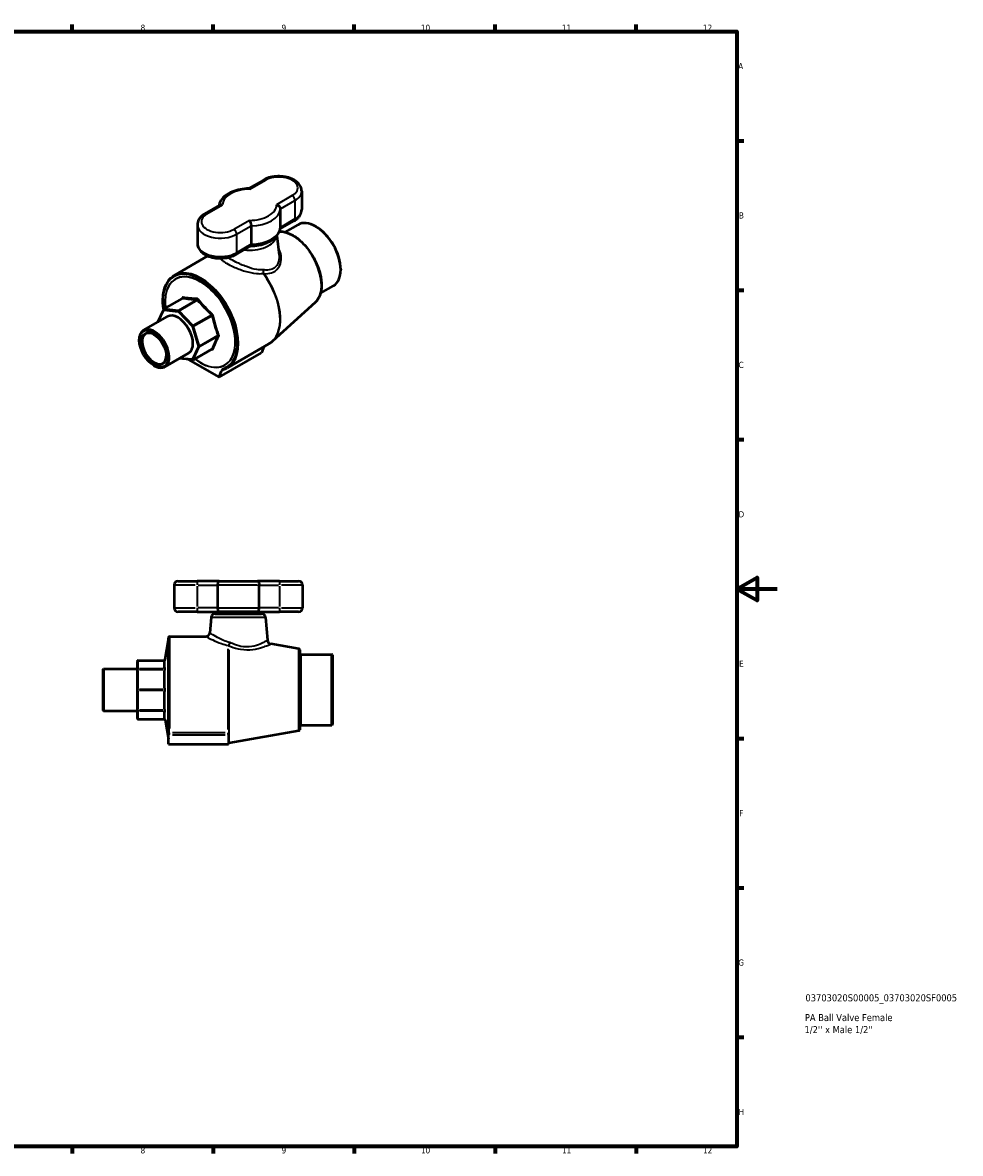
# Model space of a CAD drawing. Header units: millimetres. Extents: x 0 to 932, y -14 to 814.
# Tile 3 of 3: x 466 to 932, y 17 to 578. Entities that reach past the tile are written whole.
import ezdxf

# ---------------------------------------------------------------- set-up
doc = ezdxf.new("R2010")
doc.units = ezdxf.units.MM
for name, color, linetype, lineweight in [('Border (ANSI)', 7, 'Continuous', 70), ('Title (ISO)', 7, 'Continuous', 50), ('Visible (ANSI)', 7, 'Continuous', 50), ('Visible Narrow (ANSI)', 7, 'Continuous', 35)]:
    doc.layers.add(name, color=color, linetype=linetype, lineweight=lineweight)
doc.styles.add('Note Text (ANSI)', font='tahoma.ttf')
doc.styles.add('Note Text (ISO)', font='tahoma.ttf')

# ---------------------------------------------------------------- blocks, each defined once
blk = doc.blocks.new('Borders Default Border')
at = {"layer": 'Border (ANSI)'}
for p, q in [((490.58, 574), (490.58, 577.45)), ((560.67, 574), (560.67, 577.45)), ((630.75, 574), (630.75, 577.45)), ((700.83, 574), (700.83, 577.45)), ((770.92, 574), (770.92, 577.45)), ((821, 519.75), (824.45, 519.75)), ((821, 445.5), (824.45, 445.5)), ((821, 371.25), (824.45, 371.25)), ((821, 222.75), (824.45, 222.75)), ((821, 148.5), (824.45, 148.5)), ((821, 74.25), (824.45, 74.25)), ((490.58, 20), (490.58, 16.55)), ((560.67, 20), (560.67, 16.55)), ((630.75, 20), (630.75, 16.55)), ((700.83, 20), (700.83, 16.55)), ((770.92, 20), (770.92, 16.55))]:
    blk.add_line(p, q, dxfattribs=at)
at = {"layer": 'Border (ANSI)', "flags": 128}
for points in [[(20, 20), (20, 574), (821, 574), (821, 20), (20, 20)], [(841, 297), (821, 297), (831, 302.77), (831, 291.23), (821, 297)]]:
    blk.add_lwpolyline(points, dxfattribs=at)
at = {"layer": 'Border (ANSI)', "attachment_point": 7, "style": 'Note Text (ANSI)'}
for s, insert, char_height in [('8', (524.63, 574.33), 3.05), ('9', (594.7, 574.34), 3.05), ('10', (663.96, 574.34), 3.048), ('11', (734.04, 574.4), 3.048), ('12', (804.13, 574.4), 3.048), ('A', (821.63, 555.35), 3.05), ('B', (821.99, 481.1), 3.05), ('C', (821.8, 406.8), 3.05), ('D', (821.81, 332.6), 3.05), ('E', (822.05, 258.35), 3.05), ('F', (822.14, 184.1), 3.05), ('G', (821.66, 109.79), 3.05), ('H', (821.81, 35.6), 3.05), ('8', (524.63, 16.48), 3.05), ('9', (594.7, 16.49), 3.05), ('10', (663.96, 16.49), 3.048), ('11', (734.04, 16.55), 3.048), ('12', (804.13, 16.55), 3.048)]:
    blk.add_mtext(s, dxfattribs=dict(at, insert=insert, char_height=char_height))
blk = doc.blocks.new('Title Blocks ISO')
at = {"layer": 'Title (ISO)', "style": 'Note Text (ISO)'}
for tag, p in [('PART_NUMBER_001', (34.03, 72.11)), ('DESCRIPTION_001', (33.74, 62.29)), ('DESCRIPTION_002', (33.56, 56.3))]:
    blk.add_attdef(tag, p, '', height=3.5, dxfattribs=at)

msp = doc.modelspace()

# ---------------------------------------------------------------- linework, layer by layer
at = {"layer": 'Visible (ANSI)'}
for p, q in [((585.649, 500.245), (578.34, 496.025)), ((604.696, 494.675), (604.696, 485.531)), ((563.991, 487.74), (556.63, 483.491)), ((594.158, 476.72), (594.158, 485.865)), ((552.877, 477.921), (552.877, 468.776)), ((594.072, 475.994), (600.943, 479.961)), ((596.497, 474.331), (602.885, 478.019)), ((579.537, 477.423), (579.537, 468.279)), ((592.394, 472.528), (593.421, 462.964)), ((611.837, 477.047), (611.66, 477.149)), ((571.923, 463.207), (579.284, 467.456)), ((541.357, 452.83), (558.094, 462.493)), ((624.069, 455.859), (624.069, 455.655)), ((614.047, 443.933), (620.435, 447.621)), ((536.315, 436.145), (545.415, 441.399)), ((611.438, 439.408), (590.221, 420.116)), ((533.281, 429.666), (536.11, 435.918)), ((526.164, 425.557), (538.008, 432.396)), ((523.994, 420.557), (523.994, 420.761)), ((550.886, 410.907), (559.986, 416.161)), ((567.857, 406.931), (588.444, 418.817)), ((585.809, 417.295), (584.687, 414.383)), ((536.642, 407.41), (548.486, 414.248)), ((550.587, 410.842), (543.759, 411.519)), ((548.298, 411.069), (563.623, 402.222)), ((563.623, 402.222), (584.687, 414.383)), ((531.226, 408.031), (531.403, 407.929)), ((563.623, 402.222), (564.851, 405.41)), ((541.304, 298.927), (541.304, 287.727)), ((543.304, 300.927), (552.704, 300.927)), ((563.688, 300.927), (552.704, 300.927)), ((562.885, 298.927), (562.885, 287.727)), ((563.688, 300.927), (582.76, 300.927)), ((593.744, 300.927), (582.76, 300.927)), ((583.563, 287.727), (583.563, 298.927)), ((593.744, 300.927), (603.144, 300.927)), ((605.144, 298.927), (605.144, 287.727)), ((552.704, 285.727), (543.304, 285.727)), ((552.704, 285.727), (563.688, 285.727)), ((559.715, 282.902), (559.046, 275.253)), ((561.708, 284.727), (584.74, 284.727)), ((582.76, 285.727), (563.688, 285.727)), ((566.099, 284.727), (566.099, 285.727)), ((580.349, 284.727), (580.349, 285.727)), ((582.76, 285.727), (593.744, 285.727)), ((586.732, 282.902), (587.729, 271.51)), ((603.144, 285.727), (593.744, 285.727)), ((536.825, 261.912), (538.521, 271.529)), ((538.529, 228.749), (538.529, 272.927)), ((539.029, 273.427), (557.054, 273.427)), ((603.351, 267.25), (589.374, 269.715)), ((603.764, 266.758), (603.764, 227.097)), ((604.264, 264.477), (619.714, 264.477)), ((619.714, 229.377), (619.714, 264.477)), ((619.964, 264.227), (619.714, 264.477)), ((619.964, 264.227), (619.964, 229.627)), ((522.964, 260.998), (522.964, 256.877)), ((523.464, 261.498), (536.333, 261.498)), ((505.964, 257.155), (506.214, 257.405)), ((505.964, 236.7), (505.964, 257.155)), ((506.214, 257.405), (506.214, 236.45)), ((506.214, 257.405), (522.964, 257.405)), ((522.964, 256.877), (522.964, 246.927)), ((522.964, 246.927), (522.964, 236.978)), ((505.964, 236.7), (506.214, 236.45)), ((506.214, 236.45), (522.964, 236.45)), ((522.964, 236.978), (522.964, 232.856)), ((523.464, 232.356), (536.333, 232.356)), ((536.825, 231.943), (538.521, 222.325)), ((538.529, 228.749), (538.529, 224.701)), ((568.318, 224.622), (568.318, 225.564)), ((603.351, 226.605), (568.491, 220.458)), ((604.264, 229.377), (619.714, 229.377)), ((619.964, 229.627), (619.714, 229.377)), ((538.529, 219.927), (538.529, 224.701)), ((538.529, 219.927), (568.318, 219.927)), ((568.318, 224.622), (568.318, 219.927))]:
    msp.add_line(p, q, dxfattribs=at)
for centre, radius, start, end in [((536.565, 435.712), 0.5, 120, 155.65713), ((550.636, 411.34), 0.5, 264.34287, 300), ((543.304, 298.927), 2, 90, 180), ((603.144, 298.927), 2, 0, 90), ((543.304, 287.727), 2, 180, 270), ((603.144, 287.727), 2, 270, 0), ((561.708, 282.727), 2, 90, 175), ((584.74, 282.727), 2, 5, 90), ((538.029, 271.616), 0.5, 350, 0), ((539.029, 272.927), 0.5, 90, 180), ((557.054, 275.427), 2, 270, 355), ((589.721, 271.684), 2, 185, 260), ((603.264, 266.758), 0.5, 0, 80), ((604.264, 264.977), 0.5, 180, 270), ((523.464, 260.998), 0.5, 90, 180), ((536.333, 261.998), 0.5, 270, 350), ((523.464, 232.856), 0.5, 180, 270), ((536.333, 231.856), 0.5, 10, 90), ((603.264, 227.097), 0.5, 280, 0), ((604.264, 228.877), 0.5, 90, 180), ((538.029, 222.239), 0.5, 0, 10), ((568.143, 222.427), 2, 275.01915, 280)]:
    msp.add_arc(centre, radius, start, end, dxfattribs=at)
for centre, major_axis, start_param, end_param in [((611.66, 462.82), (-8.775, 15.199), 3.1415927, 6.2831853), ((611.837, 462.922), (-8.65, 14.982), 3.9269908, 5.4977871), ((543.247, 423.322), (-5.239, 9.074), 3.1415927, 6.2831853), ((531.403, 416.484), (5.239, -9.074), 5.4977871, 10.2101761), ((531.403, 416.484), (4.253, -7.367), 2.3966787, 7.0280993)]:
    msp.add_ellipse(centre, major_axis=major_axis, ratio=0.5773503, start_param=start_param, end_param=end_param, dxfattribs=at)
for major_axis in [(-5.114, 8.857), (4.375, -7.578)]:
    msp.add_ellipse((531.226, 416.382), major_axis=major_axis, ratio=0.5773503, dxfattribs=at)
for points, knots in [([(604.696, 494.675), (604.696, 495.399), (604.539, 496.119), (603.941, 497.506), (603.479, 498.16), (602.249, 499.422), (601.437, 499.998), (599.549, 500.985), (598.453, 501.378), (596.14, 501.921), (594.924, 502.071), (592.49, 502.125), (591.272, 502.031), (588.928, 501.603), (587.803, 501.269), (586.387, 500.643), (586.009, 500.453), (585.649, 500.245)], [0.7853982, 0.7853982, 0.7853982, 0.7853982, 1.0294634, 1.0294634, 1.2981038, 1.2981038, 1.6204363, 1.6204363, 1.9701076, 1.9701076, 2.3177221, 2.3177221, 2.6623967, 2.6623967, 3.008986, 3.008986, 3.1415927, 3.1415927, 3.1415927, 3.1415927]), ([(578.399, 496.026), (576.949, 496.004), (575.505, 495.856), (572.733, 495.315), (571.405, 494.923), (568.964, 493.906), (567.85, 493.283), (565.923, 491.81), (565.108, 490.958), (564.012, 489.213), (563.663, 488.353), (563.501, 487.458)], [2.3828162, 2.3828162, 2.3828162, 2.3828162, 2.68192, 2.68192, 2.9810237, 2.9810237, 3.2801274, 3.2801274, 3.5792312, 3.5792312, 3.8229009, 3.8229009, 3.8229009, 3.8229009]), ([(578.882, 495.662), (578.882, 495.663), (578.881, 495.664), (578.818, 495.751), (578.757, 495.824), (578.635, 495.936), (578.576, 495.977), (578.477, 496.018), (578.437, 496.027), (578.399, 496.026)], [-0.65502896, -0.65502896, -0.65502896, -0.65502896, -0.65433764, -0.65433764, -0.60579476, -0.60579476, -0.55768519, -0.55768519, -0.52297685, -0.52297685, -0.52297685, -0.52297685]), ([(556.63, 483.491), (556.203, 483.244), (555.801, 482.973), (555.054, 482.38), (554.71, 482.058), (554.093, 481.359), (553.82, 480.982), (553.367, 480.176), (553.186, 479.746), (552.941, 478.852), (552.877, 478.387), (552.877, 477.921)], [3.14159265, 3.14159265, 3.14159265, 3.14159265, 3.29867229, 3.29867229, 3.45575192, 3.45575192, 3.61283155, 3.61283155, 3.76991118, 3.76991118, 3.92699082, 3.92699082, 3.92699082, 3.92699082]), ([(565.397, 487.876), (565.395, 487.876), (565.392, 487.877), (565.241, 487.912), (565.091, 487.934), (564.801, 487.949), (564.66, 487.943), (564.329, 487.892), (564.147, 487.831), (563.991, 487.74)], [-0.00069131, -0.00069131, -0.00069131, -0.00069131, 0, 0, 0.04854288, 0.04854288, 0.09665245, 0.09665245, 0.16700275, 0.16700275, 0.16700275, 0.16700275]), ([(592.176, 487.987), (592.178, 487.986), (592.18, 487.986), (592.332, 487.949), (592.481, 487.9), (592.772, 487.774), (592.913, 487.699), (593.275, 487.466), (593.481, 487.287), (593.815, 486.897), (593.943, 486.691), (594.114, 486.272), (594.158, 486.064), (594.158, 485.865)], [-0.00069131, -0.00069131, -0.00069131, -0.00069131, 0, 0, 0.04854288, 0.04854288, 0.09665245, 0.09665245, 0.17793979, 0.17793979, 0.25378924, 0.25378924, 0.32716882, 0.32716882, 0.32716882, 0.32716882]), ([(600.943, 479.961), (601.37, 480.207), (601.772, 480.478), (602.519, 481.072), (602.863, 481.394), (603.48, 482.093), (603.752, 482.47), (604.206, 483.276), (604.386, 483.705), (604.632, 484.6), (604.696, 485.065), (604.696, 485.531)], [0, 0, 0, 0, 0.15707963, 0.15707963, 0.31415927, 0.31415927, 0.4712389, 0.4712389, 0.62831853, 0.62831853, 0.78539816, 0.78539816, 0.78539816, 0.78539816]), ([(578.69, 480.201), (578.691, 480.199), (578.692, 480.198), (578.754, 480.11), (578.816, 480.01), (578.938, 479.787), (578.997, 479.665), (579.151, 479.311), (579.24, 479.065), (579.385, 478.566), (579.442, 478.319), (579.517, 477.844), (579.537, 477.623), (579.537, 477.423)], [-0.65502896, -0.65502896, -0.65502896, -0.65502896, -0.65433764, -0.65433764, -0.60579476, -0.60579476, -0.55768519, -0.55768519, -0.47639785, -0.47639785, -0.4005484, -0.4005484, -0.32716882, -0.32716882, -0.32716882, -0.32716882]), ([(579.233, 467.427), (580.663, 467.452), (582.087, 467.6), (584.84, 468.137), (586.167, 468.529), (588.608, 469.545), (589.722, 470.169), (591.649, 471.642), (592.465, 472.493), (593.671, 474.415), (594.058, 475.492), (594.153, 476.604), (594.153, 476.607), (594.153, 476.609)], [5.5284798, 5.5284798, 5.5284798, 5.5284798, 5.8235126, 5.8235126, 6.1226164, 6.1226164, 6.4217201, 6.4217201, 6.7208238, 6.7208238, 7.0191763, 7.0191763, 7.0199276, 7.0199276, 7.0199276, 7.0199276]), ([(593.704, 474.707), (594.21, 474.71), (594.728, 474.671), (596.724, 474.367), (598.262, 473.824), (601.354, 472.158), (602.908, 471.027), (605.863, 468.3), (607.263, 466.705), (609.771, 463.214), (610.879, 461.319), (612.693, 457.418), (613.399, 455.412), (614.338, 451.484), (614.57, 449.563), (614.527, 445.996), (614.252, 444.35), (613.207, 441.519), (612.441, 440.328), (611.453, 439.422), (611.446, 439.415), (611.438, 439.408)], [4.2447511, 4.2447511, 4.2447511, 4.2447511, 4.3593403, 4.3593403, 4.6790011, 4.6790011, 5.0031113, 5.0031113, 5.3268749, 5.3268749, 5.6500463, 5.6500463, 5.9731996, 5.9731996, 6.296918, 6.296918, 6.6210669, 6.6210669, 6.9411754, 6.9411754, 6.9435761, 6.9435761, 6.9435761, 6.9435761]), ([(552.877, 468.776), (552.877, 468.053), (553.034, 467.333), (553.632, 465.946), (554.094, 465.291), (555.324, 464.03), (556.135, 463.454), (558.024, 462.467), (559.12, 462.074), (561.433, 461.531), (562.648, 461.381), (565.082, 461.327), (566.301, 461.421), (568.644, 461.849), (569.769, 462.183), (571.186, 462.808), (571.563, 462.999), (571.923, 463.207)], [3.9269908, 3.9269908, 3.9269908, 3.9269908, 4.171056, 4.171056, 4.4396964, 4.4396964, 4.7620289, 4.7620289, 5.1117002, 5.1117002, 5.4593148, 5.4593148, 5.8039894, 5.8039894, 6.1505786, 6.1505786, 6.2831853, 6.2831853, 6.2831853, 6.2831853]), ([(579.537, 468.279), (579.537, 468.079), (579.517, 467.908), (579.442, 467.632), (579.385, 467.533), (579.305, 467.47), (579.295, 467.463), (579.284, 467.456)], [-0.32716882, -0.32716882, -0.32716882, -0.32716882, -0.25378924, -0.25378924, -0.17793979, -0.17793979, -0.16700275, -0.16700275, -0.16700275, -0.16700275]), ([(536.107, 435.912), (535.74, 438.181), (535.634, 440.366), (535.977, 444.607), (536.486, 446.623), (538.123, 450.004), (539.245, 451.377), (540.859, 452.526), (541.104, 452.684), (541.357, 452.83)], [2.9383706, 2.9383706, 2.9383706, 2.9383706, 3.23061274, 3.23061274, 3.55362234, 3.55362234, 3.87187148, 3.87187148, 3.92699082, 3.92699082, 3.92699082, 3.92699082]), ([(545.452, 441.429), (545.452, 441.429), (545.451, 441.429), (545.449, 441.426), (545.447, 441.423), (545.441, 441.418), (545.437, 441.414), (545.428, 441.407), (545.422, 441.403), (545.415, 441.399)], [0.009362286, 0.009362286, 0.009362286, 0.009362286, 0.015717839, 0.015717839, 0.023576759, 0.023576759, 0.031435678, 0.031435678, 0.039294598, 0.039294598, 0.039294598, 0.039294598]), ([(559.986, 416.161), (559.993, 416.165), (559.999, 416.168), (560.01, 416.172), (560.015, 416.174), (560.024, 416.176), (560.027, 416.177), (560.03, 416.177), (560.031, 416.177), (560.031, 416.177)], [0.039294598, 0.039294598, 0.039294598, 0.039294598, 0.047153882, 0.047153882, 0.055013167, 0.055013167, 0.062872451, 0.062872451, 0.0692286, 0.0692286, 0.0692286, 0.0692286]), ([(590.221, 420.116), (590.112, 420.017), (590.001, 419.92), (589.774, 419.731), (589.659, 419.639), (589.426, 419.46), (589.307, 419.374), (589.066, 419.205), (588.944, 419.124), (588.697, 418.966), (588.571, 418.89), (588.444, 418.817)], [0.66039084, 0.66039084, 0.66039084, 0.66039084, 0.6853923, 0.6853923, 0.71039377, 0.71039377, 0.73539523, 0.73539523, 0.7603967, 0.7603967, 0.78539816, 0.78539816, 0.78539816, 0.78539816]), ([(567.398, 407.245), (567.39, 407.239), (567.383, 407.234), (567.34, 407.203), (567.304, 407.178), (566.973, 406.947), (566.683, 406.766), (565.964, 406.353), (565.642, 406.189), (565.286, 405.958), (565.187, 405.883), (565.009, 405.703), (564.917, 405.58), (564.851, 405.41)], [-0.00493947, -0.00493947, -0.00493947, -0.00493947, 0, 0, 0.02248517, 0.02248517, 0.20953885, 0.20953885, 0.44125537, 0.44125537, 0.55285093, 0.55285093, 0.67736032, 0.67736032, 0.67736032, 0.67736032]), ([(565.642, 406.01), (565.62, 406.004), (565.601, 405.998), (565.569, 405.988), (565.556, 405.983), (565.535, 405.974), (565.527, 405.97), (565.515, 405.965), (565.512, 405.963), (565.51, 405.962), (565.51, 405.962), (565.51, 405.962)], [6.778178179, 6.778178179, 6.778178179, 6.778178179, 6.788796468, 6.788796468, 6.799414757, 6.799414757, 6.810033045, 6.810033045, 6.820651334, 6.820651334, 6.824717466, 6.824717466, 6.824717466, 6.824717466]), ([(567.857, 406.931), (567.719, 406.851), (567.579, 406.775), (567.295, 406.63), (567.151, 406.561), (566.859, 406.431), (566.711, 406.37), (566.411, 406.254), (566.26, 406.2), (565.953, 406.1), (565.798, 406.053), (565.642, 406.01)], [0.78539816, 0.78539816, 0.78539816, 0.78539816, 0.81551251, 0.81551251, 0.84562685, 0.84562685, 0.87574119, 0.87574119, 0.90585553, 0.90585553, 0.93596988, 0.93596988, 0.93596988, 0.93596988]), ([(563.688, 300.927), (563.687, 300.927), (563.686, 300.927), (563.623, 300.927), (563.561, 300.91), (563.441, 300.842), (563.384, 300.792), (563.237, 300.615), (563.154, 300.46), (563.021, 300.084), (562.97, 299.872), (562.902, 299.412), (562.885, 299.171), (562.885, 298.927)], [-0.65502896, -0.65502896, -0.65502896, -0.65502896, -0.65433764, -0.65433764, -0.60579476, -0.60579476, -0.55768519, -0.55768519, -0.47639785, -0.47639785, -0.4005484, -0.4005484, -0.32716882, -0.32716882, -0.32716882, -0.32716882]), ([(582.76, 300.927), (582.76, 300.927), (582.761, 300.927), (582.825, 300.927), (582.886, 300.91), (583.006, 300.842), (583.064, 300.792), (583.211, 300.615), (583.294, 300.46), (583.427, 300.084), (583.478, 299.872), (583.545, 299.412), (583.563, 299.171), (583.563, 298.927)], [-0.00069131, -0.00069131, -0.00069131, -0.00069131, 0, 0, 0.04854288, 0.04854288, 0.09665245, 0.09665245, 0.17793979, 0.17793979, 0.25378924, 0.25378924, 0.32716882, 0.32716882, 0.32716882, 0.32716882]), ([(562.885, 287.727), (562.885, 287.483), (562.902, 287.243), (562.97, 286.783), (563.021, 286.571), (563.154, 286.195), (563.237, 286.04), (563.384, 285.862), (563.441, 285.813), (563.561, 285.745), (563.623, 285.728), (563.686, 285.727), (563.687, 285.727), (563.688, 285.727)], [-0.32716882, -0.32716882, -0.32716882, -0.32716882, -0.25378924, -0.25378924, -0.17793979, -0.17793979, -0.09665245, -0.09665245, -0.04854288, -0.04854288, 0, 0, 0.00069131, 0.00069131, 0.00069131, 0.00069131]), ([(582.76, 285.727), (582.76, 285.727), (582.761, 285.727), (582.825, 285.728), (582.886, 285.745), (583.006, 285.813), (583.064, 285.862), (583.211, 286.04), (583.294, 286.195), (583.427, 286.571), (583.478, 286.783), (583.545, 287.243), (583.563, 287.483), (583.563, 287.727)], [-0.65502896, -0.65502896, -0.65502896, -0.65502896, -0.65433764, -0.65433764, -0.60579476, -0.60579476, -0.55768519, -0.55768519, -0.47639785, -0.47639785, -0.4005484, -0.4005484, -0.32716882, -0.32716882, -0.32716882, -0.32716882])]:
    msp.add_open_spline(points, degree=3, knots=knots, dxfattribs=at)
msp.add_open_spline([(594.153, 476.609), (594.157, 476.646), (594.158, 476.683), (594.158, 476.72)], degree=3, dxfattribs=at)
at = {"layer": 'Visible Narrow (ANSI)'}
for p, q in [((578.882, 495.662), (586.649, 500.146)), ((599.943, 492.471), (592.176, 487.987)), ((594.158, 485.865), (601.357, 490.021)), ((601.357, 490.021), (601.357, 480.877)), ((557.63, 483.392), (565.397, 487.876)), ((578.69, 480.201), (570.923, 475.716)), ((601.357, 480.877), (594.158, 476.72)), ((572.338, 473.267), (579.537, 477.423)), ((572.338, 473.267), (572.338, 464.122)), ((579.537, 468.279), (572.338, 464.122)), ((536.43, 436.167), (545.521, 441.416)), ((552.557, 440.719), (543.465, 435.47)), ((543.736, 435.314), (552.827, 440.563)), ((533.671, 429.891), (536.212, 435.508)), ((536.212, 435.508), (543.247, 434.811)), ((543.465, 435.47), (536.43, 436.167)), ((543.247, 434.811), (550.283, 427.384)), ((550.772, 427.887), (543.736, 435.314)), ((559.863, 433.136), (550.772, 427.887)), ((550.963, 427.556), (560.054, 432.804)), ((550.283, 427.384), (553.197, 417.577)), ((553.877, 417.749), (550.963, 427.556)), ((562.968, 422.998), (553.877, 417.749)), ((553.877, 417.437), (562.968, 422.685)), ((553.197, 417.577), (550.283, 411.136)), ((550.963, 410.995), (553.877, 417.437)), ((560.054, 416.244), (550.963, 410.995)), ((550.283, 411.136), (544.148, 411.744)), ((565.183, 405.557), (566.362, 406.238)), ((551.809, 298.927), (541.339, 298.927)), ((552.704, 300.921), (552.704, 299.084)), ((552.704, 298.367), (552.704, 288.287)), ((553.213, 298.927), (562.376, 298.927)), ((582.696, 298.927), (563.752, 298.927)), ((584.072, 298.927), (593.235, 298.927)), ((593.744, 300.921), (593.744, 299.084)), ((593.744, 298.367), (593.744, 288.287)), ((605.109, 298.927), (594.638, 298.927)), ((541.339, 287.727), (551.809, 287.727)), ((552.704, 287.57), (552.704, 285.734)), ((562.376, 287.727), (553.213, 287.727)), ((563.752, 287.727), (582.696, 287.727)), ((593.235, 287.727), (584.072, 287.727)), ((593.744, 287.57), (593.744, 285.734)), ((594.638, 287.727), (605.109, 287.727)), ((586.566, 282.902), (559.881, 282.902)), ((538.521, 222.628), (538.521, 271.226)), ((539.029, 273.219), (539.029, 227.673)), ((568.143, 227.137), (568.143, 267.3)), ((568.491, 266.732), (568.491, 220.671)), ((603.351, 226.855), (603.351, 267)), ((604.264, 264.261), (604.264, 229.593)), ((523.464, 261.498), (523.464, 261.464)), ((523.464, 257.545), (523.464, 261.254)), ((524.107, 261.46), (535.678, 261.46)), ((523.464, 257.331), (523.464, 257.086)), ((523.464, 247.616), (523.464, 256.571)), ((535.678, 257.339), (524.107, 257.339)), ((524.107, 257.068), (535.678, 257.068)), ((523.464, 247.1), (523.464, 246.754)), ((523.464, 237.284), (523.464, 246.239)), ((535.678, 247.119), (524.107, 247.119)), ((524.107, 246.736), (535.678, 246.736)), ((523.464, 236.768), (523.464, 236.524)), ((523.464, 232.6), (523.464, 236.31)), ((535.678, 236.786), (524.107, 236.786)), ((524.107, 236.516), (535.678, 236.516)), ((523.464, 232.391), (523.464, 232.356)), ((535.678, 232.394), (524.107, 232.394)), ((539.029, 224.671), (539.029, 225.51)), ((566.688, 225.545), (540.485, 225.545)), ((568.143, 224.671), (568.143, 225.51)), ((540.485, 224.616), (566.688, 224.616))]:
    msp.add_line(p, q, dxfattribs=at)
for centre, major_axis, ratio, start_param, end_param in [((586.649, 498.513), (-1, 1.732), 0.5773503, 5.4977871, 6.2831853), ((593.296, 496.308), (9.4, 0), 0.5773503, 5.4977871, 8.6393798), ((578.786, 487.931), (-13.39, 0), 0.5773503, 4.7052158, 6.2903585), ((593.296, 494.675), (11.4, 0), 0.5773503, 5.4977871, 6.2831853), ((599.943, 490.838), (-1, 1.732), 0.5773503, 3.9269908, 5.4977871), ((564.277, 479.554), (-9.4, 0), 0.5773503, 5.4977871, 8.6393798), ((557.63, 481.759), (-1, 1.732), 0.5773503, 5.4977871, 6.2831853), ((578.786, 487.931), (13.39, 0), 0.5773503, 4.7052158, 6.2903585), ((578.786, 486.298), (15.39, 0), 0.5773503, 4.7611631, 6.2344111), ((593.296, 485.531), (11.4, 0), 0.5773503, 5.4977871, 6.2831853), ((564.277, 477.921), (-11.4, 0), 0.5773503, 0, 2.3561945), ((599.943, 481.693), (1, -1.732), 0.5773503, 0, 0.7853982), ((570.923, 474.083), (-1, 1.732), 0.5773503, 3.9269908, 5.4977871), ((578.786, 473.213), (13.509, 0), 0.5773503, 4.5069648, 6.1664906), ((578.786, 477.153), (15.39, 0), 0.5773503, 4.7611631, 6.2344111), ((600.089, 456.14), (-10.161, 17.6), 0.5773503, 3.2666, 5.9586731), ((564.277, 468.776), (-11.4, 0), 0.5773503, 0, 2.3561945), ((570.923, 464.939), (1, -1.732), 0.5773503, 0, 0.7853982), ((554.607, 429.88), (13.25, -22.95), 0.5773503, 0, 3.1415927), ((554.253, 429.676), (-13, 22.517), 0.5773503, 3.1527817, 7.26), ((554.253, 429.676), (12.344, -21.381), 0.5773503, 5.3436856, 10.3642777), ((554.248, 429.673), (-12.301, 21.306), 0.5773503, 2.2046756, 7.2201024), ((584.84, 452.884), (1.929, 0.53), 0.3838905, 0.8887801, 1.0492982), ((584.952, 452.662), (1.613, 1.182), 0.1518755, 0.7724601, 0.9469931), ((575.194, 441.766), (13.25, -22.95), 0.5773503, 0, 1.7578947), ((575.439, 441.908), (13.235, -22.923), 0.5773503, 0.1250073, 1.7578947), ((545.003, 441.65), (0.446, -0.226), 0.7163649, 0.0104457, 0.9436728), ((545.386, 441.871), (-0.074, -0.495), 0.7893106, 0.5339029, 1.9419081), ((552.421, 441.174), (0.028, 0.499), 0.7163649, 3.605925, 5.0139301), ((552.962, 440.862), (-0.381, -0.324), 0.3483085, 0.9352326, 2.3432377), ((536.565, 435.712), (-0.456, 0.206), 0.7543445, 0, 1.0747375), ((536.565, 435.712), (0.049, 0.498), 0.7543445, 0.4960589, 2.0668552), ((536.565, 435.712), (-0.25, 0.433), 0.5773503, 5.8904862, 6.2831853), ((543.601, 435.015), (-0.049, -0.498), 0.7543445, 3.6376515, 5.2084478), ((543.601, 435.015), (0.363, 0.344), 0.3124597, 0.9175327, 2.4883291), ((543.601, 435.015), (-0.25, 0.433), 0.5773503, 5.1050881, 5.8904862), ((559.998, 433.435), (0.345, 0.362), 0.2753627, 4.0437722, 5.4517773), ((560.381, 432.772), (-0.486, -0.117), 0.2753627, 3.9730006, 5.3810057), ((550.636, 427.588), (-0.363, -0.344), 0.3124597, 4.0591254, 5.6299217), ((550.636, 427.588), (0.479, 0.142), 0.3124597, 3.7948562, 5.3656526), ((550.636, 427.588), (-0.25, 0.433), 0.5773503, 4.3196899, 5.1050881), ((563.295, 422.966), (0.471, 0.168), 0.3483085, 0.798355, 2.2063601), ((563.295, 422.341), (-0.446, 0.226), 0.7163649, 4.4108479, 5.818853), ((553.55, 417.781), (-0.479, -0.142), 0.3124597, 0.6532636, 2.2240599), ((553.55, 417.781), (0.456, -0.206), 0.7543445, 4.2163301, 5.7871264), ((553.55, 417.781), (0.25, -0.433), 0.5773503, 0.3926991, 1.1780972), ((559.998, 415.678), (0.028, 0.499), 0.7163649, 5.3395125, 6.2727396), ((560.381, 415.899), (0.465, -0.184), 0.7893106, 1.1996846, 2.6076897), ((550.636, 411.34), (-0.456, 0.206), 0.7543445, 1.0747375, 2.6455338), ((550.636, 411.34), (-0.049, -0.498), 0.7543445, 5.2084478, 6.2831853), ((550.636, 411.34), (0.25, -0.433), 0.5773503, 0, 0.3926991), ((566.512, 404.231), (-1, 1.732), 0.5773503, 0.0015037, 0.4363323), ((568.143, 267.172), (2, 0), 0.8262944, 1.40499, 1.5620697), ((568.195, 267.313), (1.55, -1.264), 0.7580862, 1.9720908, 2.116557), ((523.464, 260.998), (-0.5, 0), 0.9238795, 4.7909288, 6.2046455), ((536.32, 261.922), (0.493, -0.082), 0.9220342, 4.9341359, 6.2013405), ((523.464, 256.877), (-0.5, 0), 0.9238795, 4.7909288, 6.2046455), ((523.464, 256.877), (-0.5, 0), 0.3826834, 4.7909288, 6.2046455), ((536.32, 257.801), (0.493, 0.082), 0.9220342, 4.6314426, 5.8986472), ((536.32, 257.26), (0.499, -0.034), 0.3819191, 4.8089503, 6.0761549), ((536.32, 247.31), (0.499, 0.034), 0.3819191, 4.7566281, 6.0238327), ((523.464, 246.927), (-0.5, 0), 0.3826834, 4.7909288, 6.2046455), ((523.464, 246.927), (-0.5, 0), 0.3826834, 0.0785398, 1.4922565), ((536.32, 246.545), (0.499, -0.034), 0.3819191, 0.2593526, 1.5265572), ((523.464, 236.978), (-0.5, 0), 0.3826834, 0.0785398, 1.4922565), ((523.464, 236.978), (-0.5, 0), 0.9238795, 0.0785398, 1.4922565), ((536.32, 236.595), (0.499, 0.034), 0.3819191, 0.2070304, 1.474235), ((536.32, 236.054), (0.493, -0.082), 0.9220342, 0.3845381, 1.6517427), ((523.464, 232.856), (-0.5, 0), 0.9238795, 0.0785398, 1.4922565), ((536.32, 231.932), (0.493, 0.082), 0.9220342, 0.0818448, 1.3490494)]:
    msp.add_ellipse(centre, major_axis=major_axis, ratio=ratio, start_param=start_param, end_param=end_param, dxfattribs=at)
for points, knots in [([(585.982, 453.68), (586.279, 453.667), (586.573, 453.663), (588.186, 453.694), (589.435, 453.929), (591.896, 455.071), (592.989, 456.158), (594.35, 458.805), (594.641, 460.334), (594.514, 462.909), (594.273, 463.972), (593.633, 465.469), (593.365, 465.96), (593.05, 466.422)], [-13.8632117, -13.8632117, -13.8632117, -13.8632117, -13.7520563, -13.7520563, -13.2458834, -13.2458834, -12.6052757, -12.6052757, -11.969515, -11.969515, -11.5139841, -11.5139841, -11.2775896, -11.2775896, -11.2775896, -11.2775896]), ([(563.943, 461.352), (564.375, 460.902), (564.954, 460.428), (566.166, 459.589), (566.731, 459.235), (567.352, 458.876), (568.369, 458.289), (569.537, 457.691), (572.565, 456.313), (574.509, 455.557), (578.391, 454.382), (580.33, 453.947), (583.383, 453.669), (584.526, 453.662), (585.625, 453.79)], [-11.2610467, -11.2610467, -11.2610467, -11.2610467, -10.8565434, -10.8565434, -10.5732045, -10.5732045, -10.5732045, -10.1091569, -10.1091569, -9.4561965, -9.4561965, -8.8288629, -8.8288629, -8.4459806, -8.4459806, -8.4459806, -8.4459806]), ([(585.74, 455.594), (584.681, 455.503), (583.566, 455.572), (580.717, 456.026), (578.953, 456.549), (575.405, 457.858), (573.617, 458.656), (570.81, 460.044), (569.72, 460.627), (568.761, 461.18), (568.449, 461.361), (568.15, 461.538), (567.867, 461.712)], [8.4139682, 8.4139682, 8.4139682, 8.4139682, 8.8288629, 8.8288629, 9.4561965, 9.4561965, 10.1091569, 10.1091569, 10.5732045, 10.5732045, 10.5732045, 10.7243957, 10.7243957, 10.7243957, 10.7243957]), ([(593.421, 462.964), (593.425, 462.932), (593.428, 462.899), (593.572, 461.419), (593.376, 459.951), (592.255, 457.464), (591.308, 456.48), (589.128, 455.546), (588.01, 455.41), (586.466, 455.501), (586.105, 455.54), (585.74, 455.594)], [11.9554269, 11.9554269, 11.9554269, 11.9554269, 11.969515, 11.969515, 12.6052757, 12.6052757, 13.2458834, 13.2458834, 13.7520563, 13.7520563, 13.9024032, 13.9024032, 13.9024032, 13.9024032]), ([(585.74, 455.594), (585.706, 455.5), (585.677, 455.404), (585.574, 454.998), (585.539, 454.672), (585.557, 454.16), (585.583, 453.967), (585.625, 453.79)], [-0.00092946, -0.00092946, -0.00092946, -0.00092946, 0.06027354, 0.06027354, 0.24985163, 0.24985163, 0.36833793, 0.36833793, 0.36833793, 0.36833793]), ([(585.898, 453.793), (585.843, 453.969), (585.799, 454.162), (585.717, 454.674), (585.699, 454.999), (585.72, 455.404), (585.728, 455.501), (585.74, 455.594)], [-0.36833793, -0.36833793, -0.36833793, -0.36833793, -0.24985163, -0.24985163, -0.06027354, -0.06027354, 0.00092946, 0.00092946, 0.00092946, 0.00092946]), ([(585.625, 453.79), (585.631, 453.77), (585.638, 453.75), (585.659, 453.698), (585.675, 453.666), (585.71, 453.607), (585.728, 453.579), (585.748, 453.552)], [0, 0, 0, 0, 0.006375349, 0.006375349, 0.016575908, 0.016575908, 0.026009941, 0.026009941, 0.026009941, 0.026009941]), ([(585.982, 453.68), (585.967, 453.693), (585.953, 453.706), (585.928, 453.734), (585.918, 453.749), (585.905, 453.774), (585.901, 453.784), (585.898, 453.793)], [-0.026009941, -0.026009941, -0.026009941, -0.026009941, -0.016575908, -0.016575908, -0.006375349, -0.006375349, 0, 0, 0, 0]), ([(545.776, 441.996), (545.719, 442.005), (545.664, 442.001), (545.558, 441.965), (545.508, 441.93), (545.439, 441.852), (545.416, 441.817), (545.396, 441.777)], [-0.07859102, -0.07859102, -0.07859102, -0.07859102, -0.050304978, -0.050304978, -0.019348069, -0.019348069, 0, 0, 0, 0]), ([(545.415, 441.399), (545.424, 441.404), (545.434, 441.408), (545.468, 441.42), (545.494, 441.421), (545.521, 441.416)], [0.039294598, 0.039294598, 0.039294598, 0.039294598, 0.050304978, 0.050304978, 0.07859102, 0.07859102, 0.07859102, 0.07859102]), ([(545.521, 441.416), (546.612, 441.254), (547.741, 441.112), (548.914, 440.996), (550.088, 440.879), (551.305, 440.789), (552.557, 440.719)], [2.1731409, 2.1731409, 2.1731409, 2.1731409, 2.7120024, 2.7120024, 2.7120024, 3.250864, 3.250864, 3.250864, 3.250864]), ([(552.771, 441.304), (551.527, 441.369), (550.317, 441.457), (549.15, 441.573), (547.984, 441.688), (546.862, 441.832), (545.776, 441.996)], [-3.250864, -3.250864, -3.250864, -3.250864, -2.7120024, -2.7120024, -2.7120024, -2.1731409, -2.1731409, -2.1731409, -2.1731409]), ([(552.557, 440.719), (552.58, 440.719), (552.605, 440.715), (552.666, 440.697), (552.704, 440.678), (552.771, 440.628), (552.801, 440.598), (552.827, 440.563)], [0, 0, 0, 0, 0.019348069, 0.019348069, 0.050304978, 0.050304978, 0.07859102, 0.07859102, 0.07859102, 0.07859102]), ([(553.309, 440.993), (553.252, 441.06), (553.19, 441.118), (553.055, 441.217), (552.981, 441.255), (552.861, 441.293), (552.816, 441.301), (552.771, 441.304)], [-0.07859102, -0.07859102, -0.07859102, -0.07859102, -0.050304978, -0.050304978, -0.019348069, -0.019348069, 0, 0, 0, 0]), ([(552.827, 440.563), (553.918, 439.28), (555.047, 438.016), (556.22, 436.777), (557.394, 435.539), (558.612, 434.325), (559.863, 433.136)], [2.1731409, 2.1731409, 2.1731409, 2.1731409, 2.7120024, 2.7120024, 2.7120024, 3.250864, 3.250864, 3.250864, 3.250864]), ([(560.304, 433.609), (559.058, 434.79), (557.846, 435.994), (556.68, 437.225), (555.514, 438.456), (554.393, 439.715), (553.309, 440.993)], [-3.250864, -3.250864, -3.250864, -3.250864, -2.7120024, -2.7120024, -2.7120024, -2.1731409, -2.1731409, -2.1731409, -2.1731409]), ([(559.863, 433.136), (559.887, 433.115), (559.909, 433.092), (559.962, 433.028), (559.99, 432.984), (560.031, 432.895), (560.045, 432.85), (560.054, 432.804)], [0, 0, 0, 0, 0.019348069, 0.019348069, 0.050304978, 0.050304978, 0.07859102, 0.07859102, 0.07859102, 0.07859102]), ([(560.054, 432.804), (560.459, 431.126), (560.9, 429.465), (561.386, 427.829), (561.873, 426.194), (562.403, 424.584), (562.968, 422.998)], [2.1731409, 2.1731409, 2.1731409, 2.1731409, 2.7120024, 2.7120024, 2.7120024, 3.250864, 3.250864, 3.250864, 3.250864]), ([(560.684, 432.95), (560.663, 433.038), (560.632, 433.125), (560.548, 433.302), (560.493, 433.39), (560.391, 433.52), (560.349, 433.566), (560.304, 433.609)], [-0.07859102, -0.07859102, -0.07859102, -0.07859102, -0.050304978, -0.050304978, -0.019348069, -0.019348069, 0, 0, 0, 0]), ([(563.582, 423.2), (563.017, 424.778), (562.488, 426.378), (562.005, 428.003), (561.522, 429.629), (561.084, 431.28), (560.684, 432.95)], [-3.250864, -3.250864, -3.250864, -3.250864, -2.7120024, -2.7120024, -2.7120024, -2.1731409, -2.1731409, -2.1731409, -2.1731409]), ([(562.968, 422.685), (562.403, 421.567), (561.873, 420.467), (561.386, 419.393), (560.9, 418.318), (560.459, 417.27), (560.054, 416.244)], [2.1731409, 2.1731409, 2.1731409, 2.1731409, 2.7120024, 2.7120024, 2.7120024, 3.250864, 3.250864, 3.250864, 3.250864]), ([(560.684, 416.175), (561.084, 417.197), (561.522, 418.241), (562.005, 419.309), (562.488, 420.376), (563.017, 421.468), (563.582, 422.579)], [-3.250864, -3.250864, -3.250864, -3.250864, -2.7120024, -2.7120024, -2.7120024, -2.1731409, -2.1731409, -2.1731409, -2.1731409]), ([(562.968, 422.998), (562.98, 422.97), (562.989, 422.942), (563.004, 422.871), (563.007, 422.828), (562.996, 422.75), (562.985, 422.716), (562.968, 422.685)], [0, 0, 0, 0, 0.019348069, 0.019348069, 0.050304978, 0.050304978, 0.07859102, 0.07859102, 0.07859102, 0.07859102]), ([(563.582, 422.579), (563.611, 422.637), (563.631, 422.704), (563.649, 422.856), (563.645, 422.942), (563.618, 423.087), (563.602, 423.144), (563.582, 423.2)], [-0.07859102, -0.07859102, -0.07859102, -0.07859102, -0.050304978, -0.050304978, -0.019348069, -0.019348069, 0, 0, 0, 0]), ([(560.054, 416.244), (560.048, 416.226), (560.04, 416.211), (560.017, 416.183), (560.003, 416.171), (559.986, 416.161)], [0, 0, 0, 0, 0.019348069, 0.019348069, 0.039294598, 0.039294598, 0.039294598, 0.039294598]), ([(560.304, 415.955), (560.369, 415.951), (560.43, 415.959), (560.541, 415.998), (560.59, 416.031), (560.651, 416.105), (560.67, 416.138), (560.684, 416.175)], [-0.07859102, -0.07859102, -0.07859102, -0.07859102, -0.050304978, -0.050304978, -0.019348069, -0.019348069, 0, 0, 0, 0]), ([(565.642, 406.011), (565.645, 406.011), (565.666, 406.023), (565.781, 406.089), (565.919, 406.17), (566.213, 406.358), (566.367, 406.461), (566.802, 406.768), (567.097, 406.993), (567.398, 407.245)], [-6.77817818, -6.77817818, -6.77817818, -6.77817818, -6.71011127, -6.71011127, -6.56124275, -6.56124275, -6.43012391, -6.43012391, -6.2094, -6.2094, -6.2094, -6.2094]), ([(557.054, 273.427), (557.054, 273.427), (557.267, 273.307), (558.255, 272.773), (559.218, 272.259), (561.684, 271.098), (563.163, 270.457), (565.895, 269.543), (567.014, 269.225), (568.195, 268.977)], [-10.5732045, -10.5732045, -10.5732045, -10.5732045, -10.1091569, -10.1091569, -9.4561965, -9.4561965, -8.8288629, -8.8288629, -8.4459806, -8.4459806, -8.4459806, -8.4459806]), ([(569.061, 270.401), (567.926, 270.677), (566.854, 271.045), (564.381, 272.059), (563.087, 272.748), (560.932, 273.996), (560.092, 274.549), (559.232, 275.124), (559.046, 275.253), (559.046, 275.253)], [8.4139682, 8.4139682, 8.4139682, 8.4139682, 8.8288629, 8.8288629, 9.4561965, 9.4561965, 10.1091569, 10.1091569, 10.5732045, 10.5732045, 10.5732045, 10.5732045]), ([(569.061, 270.401), (569.018, 270.307), (568.973, 270.212), (568.783, 269.833), (568.627, 269.564), (568.379, 269.198), (568.284, 269.075), (568.195, 268.977)], [-0.00092946, -0.00092946, -0.00092946, -0.00092946, 0.06027354, 0.06027354, 0.24985163, 0.24985163, 0.36833793, 0.36833793, 0.36833793, 0.36833793]), ([(568.487, 268.883), (568.561, 268.985), (568.636, 269.115), (568.817, 269.503), (568.916, 269.79), (569.018, 270.198), (569.041, 270.299), (569.061, 270.401)], [-0.36833793, -0.36833793, -0.36833793, -0.36833793, -0.24985163, -0.24985163, -0.06027354, -0.06027354, 0.00092946, 0.00092946, 0.00092946, 0.00092946]), ([(568.491, 268.799), (568.818, 268.666), (569.151, 268.536), (571.022, 267.844), (572.66, 267.377), (576.421, 266.756), (578.538, 266.741), (582.286, 267.198), (583.926, 267.636), (586.234, 268.392), (587.048, 268.71), (588.364, 269.253), (588.848, 269.473), (589.288, 269.674), (589.374, 269.715), (589.374, 269.715)], [-13.8632117, -13.8632117, -13.8632117, -13.8632117, -13.7520563, -13.7520563, -13.2458834, -13.2458834, -12.6052757, -12.6052757, -11.969515, -11.969515, -11.5139841, -11.5139841, -11.0382752, -11.0382752, -10.7409572, -10.7409572, -10.7409572, -10.7409572]), ([(587.729, 271.51), (587.729, 271.51), (587.654, 271.465), (587.269, 271.24), (586.846, 270.993), (585.694, 270.385), (584.981, 270.029), (582.956, 269.179), (581.514, 268.684), (578.214, 268.146), (576.347, 268.139), (573.032, 268.768), (571.59, 269.253), (569.84, 270.023), (569.446, 270.209), (569.061, 270.401)], [10.7409572, 10.7409572, 10.7409572, 10.7409572, 11.0382752, 11.0382752, 11.5139841, 11.5139841, 11.969515, 11.969515, 12.6052757, 12.6052757, 13.2458834, 13.2458834, 13.7520563, 13.7520563, 13.9024032, 13.9024032, 13.9024032, 13.9024032]), ([(568.195, 268.977), (568.187, 268.965), (568.179, 268.953), (568.162, 268.922), (568.155, 268.902), (568.145, 268.862), (568.143, 268.843), (568.143, 268.824)], [0, 0, 0, 0, 0.006375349, 0.006375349, 0.016575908, 0.016575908, 0.026009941, 0.026009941, 0.026009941, 0.026009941]), ([(568.491, 268.799), (568.484, 268.811), (568.48, 268.822), (568.475, 268.844), (568.475, 268.855), (568.48, 268.871), (568.483, 268.877), (568.487, 268.883)], [-0.026009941, -0.026009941, -0.026009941, -0.026009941, -0.016575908, -0.016575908, -0.006375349, -0.006375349, 0, 0, 0, 0]), ([(536.32, 261.46), (536.207, 260.775), (536.144, 260.087), (536.144, 259.4), (536.144, 258.712), (536.207, 258.025), (536.32, 257.339)], [2.1731409, 2.1731409, 2.1731409, 2.1731409, 2.7120024, 2.7120024, 2.7120024, 3.250864, 3.250864, 3.250864, 3.250864]), ([(536.333, 261.498), (536.333, 261.498), (536.333, 261.497), (536.33, 261.49), (536.326, 261.478), (536.32, 261.46)], [0.039294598, 0.039294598, 0.039294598, 0.039294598, 0.050304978, 0.050304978, 0.07859102, 0.07859102, 0.07859102, 0.07859102]), ([(536.813, 257.738), (536.699, 258.417), (536.637, 259.098), (536.637, 259.781), (536.637, 260.465), (536.699, 261.15), (536.813, 261.836)], [-3.250864, -3.250864, -3.250864, -3.250864, -2.7120024, -2.7120024, -2.7120024, -2.1731409, -2.1731409, -2.1731409, -2.1731409]), ([(536.813, 261.836), (536.819, 261.872), (536.823, 261.895), (536.825, 261.91), (536.825, 261.912), (536.825, 261.912)], [-0.07859102, -0.07859102, -0.07859102, -0.07859102, -0.050304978, -0.050304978, -0.039294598, -0.039294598, -0.039294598, -0.039294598]), ([(536.32, 257.068), (536.207, 255.413), (536.144, 253.753), (536.144, 252.094), (536.144, 250.434), (536.207, 248.775), (536.32, 247.119)], [2.1731409, 2.1731409, 2.1731409, 2.1731409, 2.7120024, 2.7120024, 2.7120024, 3.250864, 3.250864, 3.250864, 3.250864]), ([(536.32, 257.339), (536.325, 257.327), (536.328, 257.312), (536.333, 257.265), (536.334, 257.23), (536.33, 257.153), (536.326, 257.112), (536.32, 257.068)], [0, 0, 0, 0, 0.019348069, 0.019348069, 0.050304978, 0.050304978, 0.07859102, 0.07859102, 0.07859102, 0.07859102]), ([(536.813, 247.308), (536.699, 248.954), (536.637, 250.603), (536.637, 252.252), (536.637, 253.901), (536.699, 255.551), (536.813, 257.2)], [-3.250864, -3.250864, -3.250864, -3.250864, -2.7120024, -2.7120024, -2.7120024, -2.1731409, -2.1731409, -2.1731409, -2.1731409]), ([(536.813, 257.2), (536.819, 257.287), (536.823, 257.368), (536.826, 257.521), (536.826, 257.591), (536.82, 257.684), (536.817, 257.714), (536.813, 257.738)], [-0.07859102, -0.07859102, -0.07859102, -0.07859102, -0.050304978, -0.050304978, -0.019348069, -0.019348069, 0, 0, 0, 0]), ([(536.813, 246.547), (536.819, 246.633), (536.823, 246.725), (536.826, 246.92), (536.826, 247.024), (536.82, 247.187), (536.817, 247.249), (536.813, 247.308)], [-0.07859102, -0.07859102, -0.07859102, -0.07859102, -0.050304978, -0.050304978, -0.019348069, -0.019348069, 0, 0, 0, 0]), ([(536.32, 246.736), (536.207, 245.08), (536.144, 243.421), (536.144, 241.761), (536.144, 240.102), (536.207, 238.442), (536.32, 236.786)], [2.1731409, 2.1731409, 2.1731409, 2.1731409, 2.7120024, 2.7120024, 2.7120024, 3.250864, 3.250864, 3.250864, 3.250864]), ([(536.32, 247.119), (536.325, 247.089), (536.328, 247.058), (536.333, 246.976), (536.334, 246.924), (536.33, 246.826), (536.326, 246.779), (536.32, 246.736)], [0, 0, 0, 0, 0.019348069, 0.019348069, 0.050304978, 0.050304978, 0.07859102, 0.07859102, 0.07859102, 0.07859102]), ([(536.813, 236.655), (536.699, 238.304), (536.637, 239.954), (536.637, 241.603), (536.637, 243.252), (536.699, 244.901), (536.813, 246.547)], [-3.250864, -3.250864, -3.250864, -3.250864, -2.7120024, -2.7120024, -2.7120024, -2.1731409, -2.1731409, -2.1731409, -2.1731409]), ([(536.32, 236.516), (536.207, 235.83), (536.144, 235.142), (536.144, 234.455), (536.144, 233.768), (536.207, 233.08), (536.32, 232.394)], [2.1731409, 2.1731409, 2.1731409, 2.1731409, 2.7120024, 2.7120024, 2.7120024, 3.250864, 3.250864, 3.250864, 3.250864]), ([(536.32, 236.786), (536.325, 236.757), (536.328, 236.728), (536.333, 236.658), (536.334, 236.62), (536.33, 236.558), (536.326, 236.534), (536.32, 236.516)], [0, 0, 0, 0, 0.019348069, 0.019348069, 0.050304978, 0.050304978, 0.07859102, 0.07859102, 0.07859102, 0.07859102]), ([(536.813, 232.019), (536.699, 232.705), (536.637, 233.39), (536.637, 234.073), (536.637, 234.756), (536.699, 235.437), (536.813, 236.117)], [-3.250864, -3.250864, -3.250864, -3.250864, -2.7120024, -2.7120024, -2.7120024, -2.1731409, -2.1731409, -2.1731409, -2.1731409]), ([(536.813, 236.117), (536.819, 236.152), (536.823, 236.2), (536.826, 236.323), (536.826, 236.4), (536.82, 236.539), (536.817, 236.596), (536.813, 236.655)], [-0.07859102, -0.07859102, -0.07859102, -0.07859102, -0.050304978, -0.050304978, -0.019348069, -0.019348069, 0, 0, 0, 0]), ([(536.32, 232.394), (536.325, 232.382), (536.328, 232.373), (536.332, 232.36), (536.333, 232.356), (536.333, 232.356)], [0, 0, 0, 0, 0.019348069, 0.019348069, 0.039294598, 0.039294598, 0.039294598, 0.039294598]), ([(536.825, 231.943), (536.825, 231.943), (536.824, 231.95), (536.82, 231.976), (536.817, 231.995), (536.813, 232.019)], [-0.039294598, -0.039294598, -0.039294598, -0.039294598, -0.019348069, -0.019348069, 0, 0, 0, 0]), ([(539.029, 225.545), (538.948, 225.545), (538.871, 225.647), (538.736, 225.983), (538.684, 226.232), (538.61, 226.744), (538.586, 227.003), (538.539, 227.733), (538.529, 228.228), (538.529, 228.749)], [-6.83126962, -6.83126962, -6.83126962, -6.83126962, -6.71011127, -6.71011127, -6.56124275, -6.56124275, -6.43012391, -6.43012391, -6.2094, -6.2094, -6.2094, -6.2094])]:
    msp.add_open_spline(points, degree=3, knots=knots, dxfattribs=at)
for points in [[(545.396, 441.777), (545.304, 441.594), (545.213, 441.412), (545.123, 441.23)], [(559.694, 415.992), (559.896, 415.979), (560.1, 415.967), (560.304, 415.955)], [(564.851, 405.41), (564.95, 405.438), (565.062, 405.488), (565.183, 405.557)], [(568.318, 225.564), (568.26, 225.552), (568.202, 225.545), (568.143, 225.545)], [(538.529, 224.701), (538.688, 224.646), (538.859, 224.616), (539.029, 224.616)], [(568.143, 224.616), (568.202, 224.616), (568.26, 224.618), (568.318, 224.622)]]:
    msp.add_open_spline(points, degree=3, dxfattribs=at)

# ---------------------------------------------------------------- block references
msp.add_blockref('Borders Default Border', (0, 0))
msp.add_blockref('Title Blocks ISO', (821, 20)).add_auto_attribs({'PART_NUMBER_001': '03703020S00005_03703020SF0005', 'DESCRIPTION_001': 'PA Ball Valve Female', 'DESCRIPTION_002': "1/2'' x Male 1/2''"})

doc.saveas('drawing.dxf')
